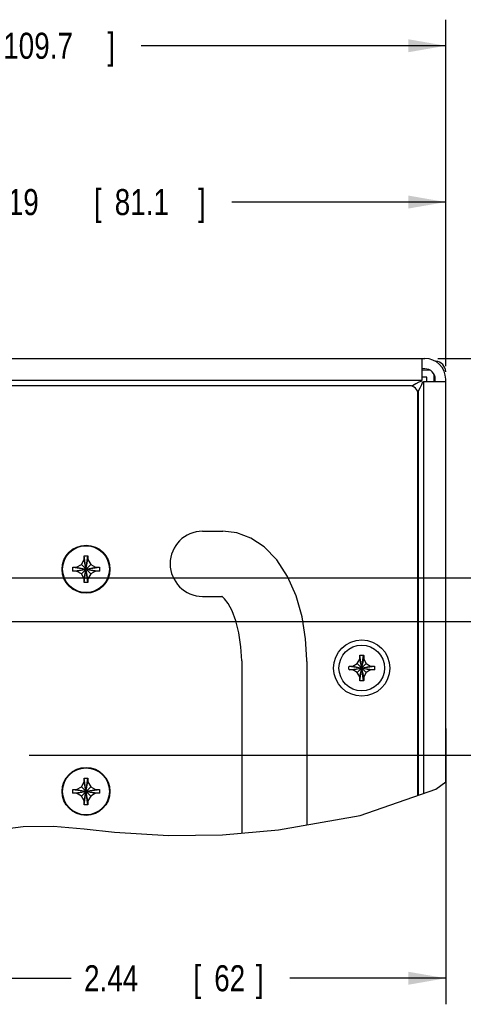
# Model space of a CAD drawing. Header units: inches. Extents: x 0 to 34, y 0 to 22.
# Tile 59 of 76: x 28.4 to 30.5, y 4.2 to 8.9. Entities that reach past the tile are written whole.
import ezdxf

# ---------------------------------------------------------------- set-up
doc = ezdxf.new("R2010")
doc.units = ezdxf.units.IN
doc.header["$LTSCALE"] = 1.87
doc.header["$MEASUREMENT"] = 0
doc.layers.get('0').update_dxf_attribs({"linetype": 'CONTINUOUS'})
doc.layers.add('DATUMCURVES', color=7, linetype='CONTINUOUS')
doc.layers.add('DIMENSIONS', color=7, linetype='CONTINUOUS')
doc.styles.get("Standard").update_dxf_attribs({"font": 'txt', "width": 0.8})
doc.dimstyles.new('DIMSTYLE_2', dxfattribs={"dimtxt": 0.125, "dimasz": 0.18, "dimexe": 0.18, "dimexo": 0.0625, "dimgap": 0.09, "dimtad": 0, "dimtih": 1, "dimtoh": 1, "dimzin": 4, "dimdsep": 46, "dimtxsty": 'STANDARD', "dimblk": '_FILLED', "dimblk1": '_FILLED', "dimblk2": '_FILLED', "dimcen": 0.09, "dimadec": 0, "dimazin": 0, "dimtp": 0.01, "dimtm": 0.01, "dimtfac": 1, "dimtofl": 0, "dimtmove": 0, "dimatfit": 3, "dimldrblk": '_FILLED', "dimfxl": 1, "dimtolj": 1, "dimtzin": 4, "dimarcsym": 0})

# ---------------------------------------------------------------- blocks, each defined once
blk = doc.blocks.new('_FILLED')
at = {"color": 0, "linetype": 'BYBLOCK'}
blk.add_solid([(0, 0), (-1, 0.174), (-1, -0.174)], dxfattribs=at)
blk = doc.blocks.new('*D25')
at = {"layer": 'DIMENSIONS', "color": 2, "linetype": 'CONTINUOUS'}
for p, q in [((30.4223, 7.2984), (31.2795, 7.2984)), ((31.1545, 7.2984), (31.1545, 6.9289)), ((31.1545, 6.2455), (31.1545, 6.4914)), ((26.2053, 6.2455), (31.2795, 6.2455))]:
    blk.add_line(p, q, dxfattribs=at)
at = {"layer": 'DIMENSIONS', "color": 2, "linetype": 'CONTINUOUS', "xscale": 0.18, "yscale": 0.18, "zscale": 0.18}
for p, rotation in [((31.1545, 7.2984), 90), ((31.1545, 6.2455), 270)]:
    blk.add_blockref('_FILLED', p, dxfattribs=dict(at, rotation=rotation))
at = {"layer": 'DIMENSIONS', "color": 2, "linetype": 'CONTINUOUS', "width": 0.8}
for s, p in [('1.05', (30.8545, 6.7414)), ('[', (30.8545, 6.5539)), ('26.7', (30.9545, 6.5539)), (']', (31.3545, 6.5539))]:
    blk.add_text(s, height=0.125, dxfattribs=at).set_placement(p)
blk = doc.blocks.new('*D26')
at = {"layer": 'DIMENSIONS', "color": 2, "linetype": 'CONTINUOUS'}
for p, q in [((30.4223, 7.2984), (32.8048, 7.2984)), ((32.6798, 7.2984), (32.6798, 6.5171)), ((32.6798, 5.395), (32.6798, 6.0796)), ((28.4603, 5.395), (32.8048, 5.395))]:
    blk.add_line(p, q, dxfattribs=at)
at = {"layer": 'DIMENSIONS', "color": 2, "linetype": 'CONTINUOUS', "xscale": 0.18, "yscale": 0.18, "zscale": 0.18}
for p, rotation in [((32.6798, 7.2984), 90), ((32.6798, 5.395), 270)]:
    blk.add_blockref('_FILLED', p, dxfattribs=dict(at, rotation=rotation))
at = {"layer": 'DIMENSIONS', "color": 2, "linetype": 'CONTINUOUS', "width": 0.8}
for s, p in [('1.90', (32.3798, 6.3296)), ('[', (32.3798, 6.1421)), ('48.3', (32.4798, 6.1421)), (']', (32.8798, 6.1421))]:
    blk.add_text(s, height=0.125, dxfattribs=at).set_placement(p)
blk = doc.blocks.new('*D27')
at = {"layer": 'DIMENSIONS', "color": 2, "linetype": 'CONTINUOUS'}
for p, q in [((30.4598, 5.5219), (30.4598, 4.1994)), ((28.0178, 4.9525), (28.0178, 4.1994)), ((28.0178, 4.3244), (28.6609, 4.3244)), ((30.4598, 4.3244), (29.7109, 4.3244))]:
    blk.add_line(p, q, dxfattribs=at)
at = {"layer": 'DIMENSIONS', "color": 2, "linetype": 'CONTINUOUS', "xscale": 0.18, "yscale": 0.18, "zscale": 0.18, "rotation": 180}
blk.add_blockref('_FILLED', (28.0178, 4.3244), dxfattribs=at)
at = {"layer": 'DIMENSIONS', "color": 2, "linetype": 'CONTINUOUS', "xscale": 0.18, "yscale": 0.18, "zscale": 0.18}
blk.add_blockref('_FILLED', (30.4598, 4.3244), dxfattribs=at)
at = {"layer": 'DIMENSIONS', "color": 2, "linetype": 'CONTINUOUS', "width": 0.8}
for s, p in [('[', (29.2484, 4.2619)), (']', (29.5484, 4.2619)), ('2.44', (28.7234, 4.2619)), ('62', (29.3484, 4.2619))]:
    blk.add_text(s, height=0.125, dxfattribs=at).set_placement(p)
blk = doc.blocks.new('*D29')
at = {"layer": 'DIMENSIONS', "color": 2, "linetype": 'CONTINUOUS'}
for p, q in [((26.1428, 6.308), (26.1428, 8.9234)), ((30.4598, 7.2609), (30.4598, 8.9234)), ((26.1428, 8.7984), (27.6476, 8.7984)), ((30.4598, 8.7984), (28.9976, 8.7984))]:
    blk.add_line(p, q, dxfattribs=at)
at = {"layer": 'DIMENSIONS', "color": 2, "linetype": 'CONTINUOUS', "xscale": 0.18, "yscale": 0.18, "zscale": 0.18, "rotation": 180}
blk.add_blockref('_FILLED', (26.1428, 8.7984), dxfattribs=at)
at = {"layer": 'DIMENSIONS', "color": 2, "linetype": 'CONTINUOUS', "xscale": 0.18, "yscale": 0.18, "zscale": 0.18}
blk.add_blockref('_FILLED', (30.4598, 8.7984), dxfattribs=at)
at = {"layer": 'DIMENSIONS', "color": 2, "linetype": 'CONTINUOUS', "width": 0.8}
for s, p in [('4.32', (27.7101, 8.7359)), ('[', (28.2351, 8.7359)), ('109.7', (28.3351, 8.7359)), (']', (28.8351, 8.7359))]:
    blk.add_text(s, height=0.125, dxfattribs=at).set_placement(p)
blk = doc.blocks.new('*D34')
at = {"layer": 'DIMENSIONS', "color": 2, "linetype": 'CONTINUOUS'}
for p, q in [((30.4223, 7.2984), (32.0848, 7.2984)), ((31.9598, 7.2984), (31.9598, 6.8759)), ((31.9598, 6.0355), (31.9598, 6.4384)), ((27.4554, 6.0355), (32.0848, 6.0355))]:
    blk.add_line(p, q, dxfattribs=at)
at = {"layer": 'DIMENSIONS', "color": 2, "linetype": 'CONTINUOUS', "xscale": 0.18, "yscale": 0.18, "zscale": 0.18}
for p, rotation in [((31.9598, 7.2984), 90), ((31.9598, 6.0355), 270)]:
    blk.add_blockref('_FILLED', p, dxfattribs=dict(at, rotation=rotation))
at = {"layer": 'DIMENSIONS', "color": 2, "linetype": 'CONTINUOUS', "width": 0.8}
for s, p in [('1.26', (31.6598, 6.6884)), ('[', (31.6598, 6.5009)), ('32.1', (31.7598, 6.5009)), (']', (32.1598, 6.5009))]:
    blk.add_text(s, height=0.125, dxfattribs=at).set_placement(p)
blk = doc.blocks.new('*D35')
at = {"layer": 'DIMENSIONS', "color": 2, "linetype": 'CONTINUOUS'}
for p, q in [((27.2678, 6.2231), (27.2678, 8.1734)), ((30.4598, 7.2609), (30.4598, 8.1734)), ((27.2678, 8.0484), (28.1831, 8.0484)), ((30.4598, 8.0484), (29.4331, 8.0484))]:
    blk.add_line(p, q, dxfattribs=at)
at = {"layer": 'DIMENSIONS', "color": 2, "linetype": 'CONTINUOUS', "xscale": 0.18, "yscale": 0.18, "zscale": 0.18, "rotation": 180}
blk.add_blockref('_FILLED', (27.2678, 8.0484), dxfattribs=at)
at = {"layer": 'DIMENSIONS', "color": 2, "linetype": 'CONTINUOUS', "xscale": 0.18, "yscale": 0.18, "zscale": 0.18}
blk.add_blockref('_FILLED', (30.4598, 8.0484), dxfattribs=at)
at = {"layer": 'DIMENSIONS', "color": 2, "linetype": 'CONTINUOUS', "width": 0.8}
for s, p in [('3.19', (28.2456, 7.9859)), ('[', (28.7706, 7.9859)), ('81.1', (28.8706, 7.9859)), (']', (29.2706, 7.9859))]:
    blk.add_text(s, height=0.125, dxfattribs=at).set_placement(p)

msp = doc.modelspace()

# ---------------------------------------------------------------- linework, layer by layer
at = {"color": 7, "linetype": 'CONTINUOUS'}
for p, q in [((25.8144, 7.29839), (30.35978, 7.29839)), ((30.34482, 7.29839), (30.34482, 7.19239)), ((30.38, 7.2409), (30.34482, 7.24121)), ((30.34482, 7.19239), (25.65708, 7.19239)), ((30.33026, 7.18373), (30.31569, 7.17609)), ((30.34482, 7.18929), (30.33026, 7.18373)), ((30.36978, 7.20839), (30.34482, 7.20839)), ((30.35378, 7.18689), (30.45978, 7.18689)), ((30.35378, 7.18689), (30.35378, 5.21069)), ((30.36978, 7.18689), (30.36978, 7.20839)), ((30.40478, 7.18689), (30.40478, 7.2159)), ((30.45978, 5.26712), (30.45978, 7.19839)), ((30.31569, 7.17609), (30.30113, 7.16739)), ((30.32446, 7.13887), (30.32878, 7.14319)), ((30.32878, 7.14319), (30.33748, 7.15776)), ((29.29282, 6.46923), (29.38969, 6.46923)), ((28.71027, 6.30953), (28.72381, 6.33299)), ((28.72381, 6.35099), (28.74181, 6.35099)), ((28.72381, 6.33299), (28.72381, 6.35099)), ((28.72381, 6.22299), (28.74181, 6.35099)), ((28.74181, 6.22299), (28.72381, 6.35099)), ((28.72381, 6.24099), (28.74181, 6.33299)), ((28.74181, 6.24099), (28.72381, 6.33299)), ((28.74181, 6.35099), (28.74181, 6.33299)), ((28.74181, 6.33299), (28.75536, 6.30953)), ((28.66881, 6.27799), (28.79681, 6.29599)), ((28.66881, 6.29599), (28.68681, 6.29599)), ((28.66881, 6.29599), (28.79681, 6.27799)), ((28.66881, 6.27799), (28.66881, 6.29599)), ((28.68681, 6.29599), (28.71027, 6.30953)), ((28.68681, 6.27799), (28.77881, 6.29599)), ((28.68681, 6.29599), (28.77881, 6.27799)), ((28.71027, 6.26445), (28.75536, 6.30953)), ((28.71027, 6.30953), (28.75536, 6.26445)), ((28.75536, 6.30953), (28.77881, 6.29599)), ((28.77881, 6.29599), (28.79681, 6.29599)), ((28.79681, 6.29599), (28.79681, 6.27799)), ((28.68681, 6.27799), (28.66881, 6.27799)), ((28.71027, 6.26445), (28.68681, 6.27799)), ((28.72381, 6.24099), (28.71027, 6.26445)), ((28.72381, 6.22299), (28.72381, 6.24099)), ((28.75536, 6.26445), (28.74181, 6.24099)), ((28.74181, 6.24099), (28.74181, 6.22299)), ((28.77881, 6.27799), (28.75536, 6.26445)), ((28.79681, 6.27799), (28.77881, 6.27799)), ((28.74181, 6.22299), (28.72381, 6.22299)), ((29.29281, 6.15673), (29.38452, 6.15673)), ((30.04698, 5.87314), (30.047, 5.87374)), ((30.04698, 5.85489), (30.04698, 5.87314)), ((30.047, 5.75204), (30.06595, 5.87374)), ((30.06595, 5.75204), (30.047, 5.87374)), ((30.06595, 5.87374), (30.06598, 5.87314)), ((30.06598, 5.87314), (30.06598, 5.85489)), ((29.4803, 5.84689), (29.48029, 5.02049)), ((29.79281, 5.84423), (29.79278, 5.85179)), ((29.79281, 5.84423), (29.79279, 5.05973)), ((29.99562, 5.82237), (29.99622, 5.82239)), ((29.99562, 5.80341), (30.11733, 5.82237)), ((29.99562, 5.82237), (30.11733, 5.80341)), ((29.99622, 5.82239), (30.01448, 5.82239)), ((30.01448, 5.82239), (30.03508, 5.83428)), ((30.01448, 5.80339), (30.09848, 5.82239)), ((30.01448, 5.82239), (30.09848, 5.80339)), ((30.03508, 5.83428), (30.04698, 5.85489)), ((30.03508, 5.83428), (30.07787, 5.79149)), ((30.03508, 5.79149), (30.07787, 5.83428)), ((30.06598, 5.77089), (30.04698, 5.85489)), ((30.04698, 5.77089), (30.06598, 5.85489)), ((30.06598, 5.85489), (30.07787, 5.83428)), ((30.07787, 5.83428), (30.09848, 5.82239)), ((30.09848, 5.82239), (30.11673, 5.82239)), ((30.11673, 5.82239), (30.11733, 5.82237)), ((29.99622, 5.80339), (29.99562, 5.80341)), ((30.01448, 5.80339), (29.99622, 5.80339)), ((30.03508, 5.79149), (30.01448, 5.80339)), ((30.04698, 5.77089), (30.03508, 5.79149)), ((30.04698, 5.75263), (30.04698, 5.77089)), ((30.07787, 5.79149), (30.06598, 5.77089)), ((30.06598, 5.77089), (30.06598, 5.75263)), ((30.09848, 5.80339), (30.07787, 5.79149)), ((30.11673, 5.80339), (30.09848, 5.80339)), ((30.11733, 5.80341), (30.11673, 5.80339)), ((30.047, 5.75204), (30.04698, 5.75263)), ((30.06598, 5.75263), (30.06595, 5.75204)), ((28.71025, 5.24353), (28.7238, 5.26699)), ((28.7238, 5.28499), (28.7418, 5.28499)), ((28.7238, 5.26699), (28.7238, 5.28499)), ((28.7418, 5.15699), (28.7238, 5.28499)), ((28.7238, 5.15699), (28.7418, 5.28499)), ((28.7418, 5.17499), (28.7238, 5.26699)), ((28.7238, 5.17499), (28.7418, 5.26699)), ((28.7418, 5.28499), (28.7418, 5.26699)), ((28.7418, 5.26699), (28.75534, 5.24353)), ((30.41216, 5.23102), (30.45978, 5.26712)), ((28.6688, 5.21199), (28.7968, 5.22999)), ((28.6688, 5.22999), (28.6868, 5.22999)), ((28.6688, 5.22999), (28.7968, 5.21199)), ((28.6688, 5.21199), (28.6688, 5.22999)), ((28.6868, 5.21199), (28.6688, 5.21199)), ((28.6868, 5.22999), (28.71025, 5.24353)), ((28.6868, 5.21199), (28.7788, 5.22999)), ((28.6868, 5.22999), (28.7788, 5.21199)), ((28.71025, 5.19845), (28.6868, 5.21199)), ((28.71025, 5.24353), (28.75534, 5.19845)), ((28.71025, 5.19845), (28.75534, 5.24353)), ((28.7238, 5.17499), (28.71025, 5.19845)), ((28.75534, 5.19845), (28.7418, 5.17499)), ((28.75534, 5.24353), (28.7788, 5.22999)), ((28.7788, 5.21199), (28.75534, 5.19845)), ((28.7788, 5.22999), (28.7968, 5.22999)), ((28.7968, 5.21199), (28.7788, 5.21199)), ((28.7968, 5.22999), (28.7968, 5.21199)), ((30.04955, 5.10469), (30.41216, 5.23102)), ((28.7238, 5.15699), (28.7238, 5.17499)), ((28.7418, 5.15699), (28.7238, 5.15699)), ((28.7418, 5.17499), (28.7418, 5.15699)), ((29.65705, 5.03596), (30.04955, 5.10469)), ((28.34519, 5.04128), (28.43047, 5.05224)), ((28.43047, 5.05224), (28.57684, 5.05406)), ((28.57684, 5.05406), (28.72381, 5.04155)), ((28.72381, 5.04155), (28.87008, 5.02511)), ((28.87008, 5.02511), (29.12819, 5.00864)), ((29.12819, 5.00864), (29.38787, 5.0124)), ((29.38787, 5.0124), (29.65705, 5.03596))]:
    msp.add_line(p, q, dxfattribs=at)
at = {"color": 3, "linetype": 'CONTINUOUS'}
for p, q in [((30.35978, 7.24839), (30.34482, 7.24839)), ((30.40978, 7.18689), (30.40978, 7.19839)), ((30.28683, 7.16697), (25.64251, 7.16704)), ((30.3268, 5.20128), (30.32683, 7.12697))]:
    msp.add_line(p, q, dxfattribs=at)
at = {"color": 7, "linetype": 'CONTINUOUS'}
for points in [[(30.33748, 7.15776), (30.34512, 7.17233), (30.35069, 7.18689)], [(29.79278, 5.85179), (29.78716, 5.95244), (29.77014, 6.05823), (29.74138, 6.15923), (29.70055, 6.25218), (29.64824, 6.33236), (29.58805, 6.39423), (29.52374, 6.43662), (29.45736, 6.46115), (29.38969, 6.46923)], [(29.4803, 5.84689), (29.4769, 5.91459), (29.46708, 5.9809), (29.45203, 6.03947), (29.43373, 6.08717), (29.41471, 6.12233), (29.39784, 6.14471), (29.38596, 6.15569), (29.38452, 6.15669)], [(30.047, 5.87374), (30.05331, 5.87387), (30.05965, 5.87387), (30.06595, 5.87374)], [(29.99548, 5.81289), (29.99549, 5.81606), (29.99554, 5.81922), (29.99562, 5.82237)], [(29.99562, 5.80341), (29.99554, 5.80655), (29.99549, 5.80971), (29.99548, 5.81289)], [(30.11733, 5.82237), (30.11741, 5.81922), (30.11746, 5.81606), (30.11748, 5.81289)], [(30.11748, 5.81289), (30.11746, 5.80971), (30.11741, 5.80656), (30.11733, 5.80341)], [(30.06595, 5.75204), (30.05965, 5.75191), (30.05331, 5.75191), (30.047, 5.75204)]]:
    msp.add_lwpolyline(points, dxfattribs=at)
at = {"color": 3, "linetype": 'CONTINUOUS'}
for centre in [(28.73281, 6.28699), (28.7328, 5.22099)]:
    msp.add_circle(centre, 0.115, dxfattribs=at)
at = {"color": 7, "linetype": 'CONTINUOUS'}
for centre, radius in [((28.73281, 6.28699), 0.1125), ((30.05648, 5.81289), 0.135), ((30.05648, 5.81289), 0.1095), ((28.7328, 5.22099), 0.1125)]:
    msp.add_circle(centre, radius, dxfattribs=at)
for centre, radius, start, end in [((30.35978, 7.19839), 0.1, 0, 90), ((30.40978, 7.23459), 0.05, 0, 87.5), ((29.29281, 6.31298), 0.15625, 89.99914, 269.99914)]:
    msp.add_arc(centre, radius, start, end, dxfattribs=at)
at = {"color": 3, "linetype": 'CONTINUOUS'}
for centre, radius, start, end in [((30.35978, 7.19839), 0.05, 0, 90), ((30.28683, 7.12697), 0.04, 359.99914, 89.99914)]:
    msp.add_arc(centre, radius, start, end, dxfattribs=at)
at = {"layer": 'DATUMCURVES', "color": 40, "linetype": 'CONTINUOUS'}
for p, q in [((30.30113, 7.16739), (30.2984, 7.16467)), ((30.32878, 7.14319), (30.32446, 7.13887)), ((30.32878, 5.20198), (30.32878, 7.14319))]:
    msp.add_line(p, q, dxfattribs=at)

# ---------------------------------------------------------------- dimensions: what is measured, and where the dimension line sits
at = {"layer": 'DIMENSIONS', "color": 2, "linetype": 'CONTINUOUS'}
for base, p1, p2, picture, middle in [((30.45978, 8.79839), (26.14281, 6.30803), (30.45978, 7.26089), '*D29', (28.32258, 8.79839)), ((30.45978, 8.04839), (27.26781, 6.22311), (30.45978, 7.26089), '*D35', (28.8081, 8.04839)), ((30.45978, 4.32439), (28.0178, 4.9525), (30.45978, 5.52189), '*D27', (29.18588, 4.32439))]:
    dim = msp.add_linear_dim(base=base, p1=p1, p2=p2, dimstyle='DIMSTYLE_2', dxfattribs=at)
    dim.commit()
    dim.dimension.update_dxf_attribs({"geometry": picture, "text_midpoint": middle, "dimtype": 160})
for base, p1, p2, angle, picture, middle in [((31.15447, 6.24553), (30.42228, 7.29839), (26.20531, 6.24553), 270, '*D25', (31.15447, 6.71012)), ((31.95978, 7.29839), (27.45541, 6.03551), (30.42228, 7.29839), 90, '*D34', (31.95978, 6.6572)), ((32.67984, 7.29839), (28.4603, 5.395), (30.42228, 7.29839), 90, '*D26', (32.67984, 6.29839))]:
    dim = msp.add_linear_dim(base=base, p1=p1, p2=p2, angle=angle, dimstyle='DIMSTYLE_2', dxfattribs=at)
    dim.commit()
    dim.dimension.update_dxf_attribs({"geometry": picture, "text_midpoint": middle, "dimtype": 160})

doc.saveas('drawing.dxf')
